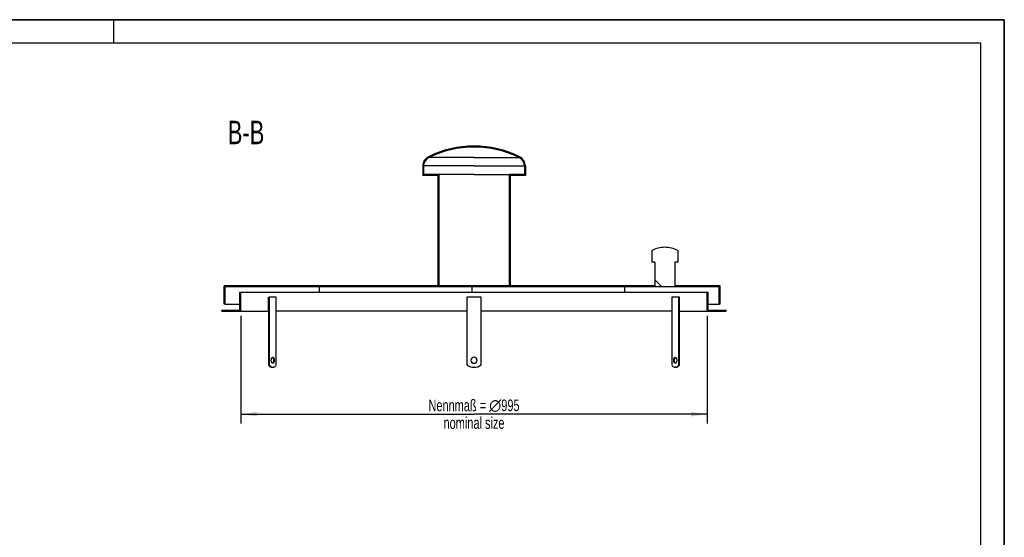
# Model space of a CAD drawing. Header units: millimetres. Extents: x 0 to 4200, y 0 to 2970.
# Tile 2 of 2: x 2100 to 4200, y 1866 to 2970. Entities that reach past the tile are written whole.
import ezdxf

# ---------------------------------------------------------------- set-up
doc = ezdxf.new("R2010")
doc.units = ezdxf.units.MM
doc.header["$LTSCALE"] = 231
doc.layers.get('0').update_dxf_attribs({"linetype": 'CONTINUOUS'})
for name, color, linetype in [('_2D-BEM', 7, 'CONTINUOUS'), ('_ACHSEN', 7, 'CONTINUOUS'), ('_ZEICHNUNGSELEM', 7, 'CONTINUOUS')]:
    doc.layers.add(name, color=color, linetype=linetype)
doc.styles.get("Standard").update_dxf_attribs({"font": 'txt', "width": 0.7})
doc.dimstyles.new('DIMSTYLE_1', dxfattribs={"dimtxt": 25, "dimasz": 35, "dimexe": 2, "dimexo": 1, "dimtad": 1, "dimdec": 1, "dimtxsty": 'Standard', "dimblk": '_FILLED', "dimblk1": '_FILLED', "dimblk2": '_FILLED', "dimcen": 0.09, "dimazin": 2, "dimtp": 0.8, "dimtm": 0.8, "dimtfac": 1, "dimtdec": 1, "dimtofl": 0, "dimtmove": 0, "dimatfit": 3, "dimldrblk": '_FILLED', "dimfxl": 1, "dimtolj": 1, "dimarcsym": 0})

# ---------------------------------------------------------------- blocks, each defined once
blk = doc.blocks.new('_FILLED')
at = {"color": 0, "linetype": 'ByBlock'}
blk.add_solid([(0, 0), (-1, 0.1428571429), (-1, -0.1428571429)], dxfattribs=at)
blk = doc.blocks.new('*D3')
at = {"layer": '_2D-BEM', "color": 2, "linetype": 'Continuous', "transparency": 16777216}
for p, q in [((2571.469978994, 2338.3083299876), (2571.469978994, 2108.3181141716)), ((3566.469978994, 2338.3083299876), (3566.469978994, 2108.3181141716)), ((2571.469978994, 2128.3181141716), (3068.969978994, 2128.3181141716)), ((3566.469978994, 2128.3181141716), (3068.969978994, 2128.3181141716))]:
    blk.add_line(p, q, dxfattribs=at)
at = {"layer": '_2D-BEM', "color": 2, "linetype": 'Continuous', "transparency": 16777216, "xscale": 35, "yscale": 35, "zscale": 35, "rotation": 180}
blk.add_blockref('_FILLED', (2571.469978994, 2128.3181141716), dxfattribs=at)
at = {"layer": '_2D-BEM', "color": 2, "linetype": 'Continuous', "transparency": 16777216, "xscale": 35, "yscale": 35, "zscale": 35}
blk.add_blockref('_FILLED', (3566.469978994, 2128.3181141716), dxfattribs=at)
at = {"layer": '_2D-BEM', "color": 2, "linetype": 'Continuous', "transparency": 16777216, "insert": (3068.969978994, 2159.5681141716), "char_height": 25, "width": 419.1071428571, "attachment_point": 2, "line_spacing_factor": 0.9}
blk.add_mtext('Nennmaß = \\fgdt;{\\W1.0;{\\fgdt;n}}\\ftxt;995\\Pnominal size', dxfattribs=at)

msp = doc.modelspace()

# ---------------------------------------------------------------- hatches: boundary and pattern name
at = {"linetype": 'Continuous'}
h = msp.add_hatch(dxfattribs=at)
h.set_pattern_fill('ANSI31', color=2, angle=90, style=0, pattern_type=2)
h.set_pattern_definition([(135, (3068.969978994, 2348.3083299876), (-56.5666760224, -56.5666760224), [])])
edge = h.paths.add_edge_path()
edge.add_line((2569.469978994, 2388.3083299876), (2571.469978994, 2388.3083299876))
edge.add_line((2571.469978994, 2348.3083299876), (2571.469978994, 2388.3083299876))
edge.add_line((2531.469978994, 2348.3083299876), (2571.469978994, 2348.3083299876))
edge.add_line((2531.469978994, 2348.3083299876), (2531.469978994, 2350.3083299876))
edge.add_line((2531.469978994, 2350.3083299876), (2569.469978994, 2350.3083299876))
edge.add_line((2569.469978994, 2350.3083299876), (2569.469978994, 2388.3083299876))
edge = h.paths.add_edge_path()
edge.add_line((3566.469978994, 2388.3083299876), (3568.469978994, 2388.3083299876))
edge.add_line((3568.469978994, 2350.3083299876), (3568.469978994, 2388.3083299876))
edge.add_line((3568.469978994, 2350.3083299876), (3606.469978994, 2350.3083299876))
edge.add_line((3606.469978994, 2348.3083299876), (3606.469978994, 2350.3083299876))
edge.add_line((3566.469978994, 2348.3083299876), (3606.469978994, 2348.3083299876))
edge.add_line((3566.469978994, 2348.3083299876), (3566.469978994, 2388.3083299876))
edge = h.paths.add_edge_path()
edge.add_line((3593.969978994, 2363.3083299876), (3591.969978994, 2363.3083299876))
edge.add_line((3591.969978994, 2363.3083299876), (3591.969978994, 2400.3083299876))
edge.add_line((3591.969978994, 2400.3083299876), (2537.969978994, 2400.3083299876))
edge.add_line((2537.969978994, 2363.3083299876), (2537.969978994, 2400.3083299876))
edge.add_line((2537.969978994, 2363.3083299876), (2535.969978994, 2363.3083299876))
edge.add_line((2535.969978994, 2363.3083299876), (2535.969978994, 2402.3083299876))
edge.add_line((2991.969978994, 2402.3083299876), (2535.969978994, 2402.3083299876))
edge.add_line((2991.969978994, 2637.8833989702), (2991.969978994, 2402.3083299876))
edge.add_line((2991.969978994, 2637.8833989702), (2959.469978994, 2637.8833989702))
edge.add_line((2959.469978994, 2657.8833989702), (2959.469978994, 2637.8833989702))
edge.add_arc((2981.369978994, 2657.8833989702), 21.9, 116.373385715, 180)
edge.add_arc((3068.969978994, 2481.2083299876), 219.1, 90, 116.373385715)
edge.add_arc((3068.969978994, 2481.2083299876), 219.1, 423.626614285, 450, ccw=False)
edge.add_arc((3156.569978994, 2657.8833989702), 21.9, 360, 423.626614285, ccw=False)
edge.add_line((3178.469978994, 2657.8833989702), (3178.469978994, 2637.8833989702))
edge.add_line((3178.469978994, 2637.8833989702), (3145.969978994, 2637.8833989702))
edge.add_line((3145.969978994, 2637.8833989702), (3145.969978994, 2402.3083299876))
edge.add_line((3454.769978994, 2402.3083299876), (3145.969978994, 2402.3083299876))
edge.add_line((3454.769978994, 2452.3083299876), (3454.769978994, 2402.3083299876))
edge.add_line((3454.769978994, 2452.3083299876), (3448.469978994, 2452.3083299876))
edge.add_line((3448.469978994, 2477.3083299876), (3448.469978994, 2452.3083299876))
edge.add_arc((3475.969978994, 2426.8108052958), 57.5, 90, 118.5718781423)
edge.add_arc((3475.969978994, 2426.8108052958), 57.5, 421.42812185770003, 450, ccw=False)
edge.add_line((3503.469978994, 2477.3083299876), (3503.469978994, 2452.3083299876))
edge.add_line((3503.469978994, 2452.3083299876), (3497.169978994, 2452.3083299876))
edge.add_line((3497.169978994, 2452.3083299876), (3497.169978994, 2402.3083299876))
edge.add_line((3593.969978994, 2402.3083299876), (3497.169978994, 2402.3083299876))
edge.add_line((3593.969978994, 2363.3083299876), (3593.969978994, 2402.3083299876))
edge.add_line((3143.969978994, 2402.3083299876), (2993.969978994, 2402.3083299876))
edge.add_line((3143.969978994, 2639.8833989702), (3143.969978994, 2402.3083299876))
edge.add_line((3176.469978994, 2639.8833989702), (3143.969978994, 2639.8833989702))
edge.add_line((3176.469978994, 2657.8833989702), (3176.469978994, 2639.8833989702))
edge.add_arc((3156.569978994, 2657.8833989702), 19.9, 360, 423.626614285, ccw=False)
edge.add_arc((3068.969978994, 2481.2083299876), 217.1, 423.626614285, 450, ccw=False)
edge.add_arc((3068.969978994, 2481.2083299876), 217.1, 90, 116.373385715)
edge.add_arc((2981.369978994, 2657.8833989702), 19.9, 116.373385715, 180)
edge.add_line((2961.469978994, 2657.8833989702), (2961.469978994, 2639.8833989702))
edge.add_line((2993.969978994, 2639.8833989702), (2961.469978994, 2639.8833989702))
edge.add_line((2993.969978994, 2639.8833989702), (2993.969978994, 2402.3083299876))

# ---------------------------------------------------------------- linework, layer by layer
at = {"color": 7, "linetype": 'Continuous'}
for p, q in [((0, 2970), (4200, 2970)), ((4200, 0), (4200, 2970)), ((2959.469978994, 2657.8833989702), (2959.469978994, 2637.8833989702)), ((2961.469978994, 2657.8833989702), (2961.469978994, 2639.8833989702)), ((3176.469978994, 2657.8833989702), (3176.469978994, 2639.8833989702)), ((3178.469978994, 2657.8833989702), (3178.469978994, 2637.8833989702)), ((2991.969978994, 2637.8833989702), (2959.469978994, 2637.8833989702)), ((2993.969978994, 2639.8833989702), (2961.469978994, 2639.8833989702)), ((2991.969978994, 2637.8833989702), (2991.969978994, 2402.3083299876)), ((2993.969978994, 2639.8833989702), (2993.969978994, 2402.3083299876)), ((3068.969978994, 2639.8833989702), (2993.969978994, 2639.8833989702)), ((3068.969978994, 2639.8833989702), (3143.969978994, 2639.8833989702)), ((3176.469978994, 2639.8833989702), (3143.969978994, 2639.8833989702)), ((3143.969978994, 2639.8833989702), (3143.969978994, 2402.3083299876)), ((3178.469978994, 2637.8833989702), (3145.969978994, 2637.8833989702)), ((3145.969978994, 2637.8833989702), (3145.969978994, 2402.3083299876)), ((3448.469978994, 2477.3083299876), (3448.469978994, 2452.3083299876)), ((3503.469978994, 2477.3083299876), (3503.469978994, 2452.3083299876)), ((3454.769978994, 2452.3083299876), (3448.469978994, 2452.3083299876)), ((3454.769978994, 2452.3083299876), (3454.769978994, 2402.3083299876)), ((3503.469978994, 2452.3083299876), (3497.169978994, 2452.3083299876)), ((3497.169978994, 2452.3083299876), (3497.169978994, 2402.3083299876)), ((2535.969978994, 2363.3083299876), (2535.969978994, 2402.3083299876)), ((2991.969978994, 2402.3083299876), (2535.969978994, 2402.3083299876)), ((2537.969978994, 2363.3083299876), (2537.969978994, 2400.3083299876)), ((3591.969978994, 2400.3083299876), (2537.969978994, 2400.3083299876)), ((2739.266066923, 2388.3083299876), (2739.266066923, 2400.3083299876)), ((3143.969978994, 2402.3083299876), (2993.969978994, 2402.3083299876)), ((3064.969978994, 2388.3083299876), (3064.969978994, 2400.3083299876)), ((3454.769978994, 2402.3083299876), (3145.969978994, 2402.3083299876)), ((3390.6738910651, 2388.3083299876), (3390.6738910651, 2400.3083299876)), ((3593.969978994, 2402.3083299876), (3497.169978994, 2402.3083299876)), ((3591.969978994, 2363.3083299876), (3591.969978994, 2400.3083299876)), ((3593.969978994, 2363.3083299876), (3593.969978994, 2402.3083299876)), ((2569.469978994, 2388.3083299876), (2571.469978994, 2388.3083299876)), ((2569.469978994, 2350.3083299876), (2569.469978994, 2388.3083299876)), ((2571.469978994, 2388.3083299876), (3068.969978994, 2388.3083299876)), ((2571.469978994, 2348.3083299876), (2571.469978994, 2388.3083299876)), ((3068.969978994, 2388.3083299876), (3566.469978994, 2388.3083299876)), ((3566.469978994, 2388.3083299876), (3568.469978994, 2388.3083299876)), ((3566.469978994, 2348.3083299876), (3566.469978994, 2388.3083299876)), ((3568.469978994, 2350.3083299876), (3568.469978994, 2388.3083299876)), ((2537.969978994, 2363.3083299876), (2535.969978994, 2363.3083299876)), ((2537.969978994, 2363.3083299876), (2569.469978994, 2363.3083299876)), ((3568.469978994, 2363.3083299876), (3591.969978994, 2363.3083299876)), ((3593.969978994, 2363.3083299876), (3591.969978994, 2363.3083299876)), ((2531.469978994, 2350.3083299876), (2569.469978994, 2350.3083299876)), ((2531.469978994, 2348.3083299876), (2531.469978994, 2350.3083299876)), ((2531.469978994, 2348.3083299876), (2571.469978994, 2348.3083299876)), ((2571.469978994, 2348.3083299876), (2630.8182200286, 2348.3083299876)), ((3507.1217379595, 2348.3083299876), (3566.469978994, 2348.3083299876)), ((3566.469978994, 2348.3083299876), (3606.469978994, 2348.3083299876)), ((3568.469978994, 2350.3083299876), (3606.469978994, 2350.3083299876)), ((3606.469978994, 2348.3083299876), (3606.469978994, 2350.3083299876)), ((2638.1223406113, 2228.3083299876), (2639.8543914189, 2228.3083299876)), ((3499.8176173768, 2228.3083299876), (3498.0855665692, 2228.3083299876))]:
    msp.add_line(p, q, dxfattribs=at)
at = {"color": 3, "linetype": 'Continuous'}
for p, q in [((4200, 2970), (0, 2970)), ((2300, 2970), (2300, 2920)), ((4200, 2970), (4200, 0))]:
    msp.add_line(p, q, dxfattribs=at)
at = {"color": 5, "linetype": 'Continuous'}
for p, q in [((4150, 2920), (50, 2920)), ((4150, 50), (4150, 2920))]:
    msp.add_line(p, q, dxfattribs=at)
at = {"color": 9, "linetype": 'Continuous'}
for p, q in [((3068.969978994, 2675.7121711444), (2972.530019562, 2675.7121711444)), ((3068.969978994, 2675.7121711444), (3165.4099384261, 2675.7121711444)), ((3068.969978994, 2657.8833989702), (2961.469978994, 2657.8833989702)), ((3068.969978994, 2657.8833989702), (3176.469978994, 2657.8833989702))]:
    msp.add_line(p, q, dxfattribs=at)
at = {"color": 7, "linetype": 'Continuous'}
for centre, radius, start, end in [((3068.969978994, 2481.2083299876), 219.1, 90, 116.373385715), ((3068.969978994, 2481.2083299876), 217.1, 90, 116.373385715), ((3068.969978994, 2481.2083299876), 219.1, 63.62661428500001, 90), ((3068.969978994, 2481.2083299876), 217.1, 63.62661428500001, 90), ((2981.369978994, 2657.8833989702), 21.9, 116.373385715, 180), ((2981.369978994, 2657.8833989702), 19.9, 116.373385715, 180), ((3156.569978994, 2657.8833989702), 19.9, 0, 63.62661428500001), ((3156.569978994, 2657.8833989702), 21.9, 0, 63.62661428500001), ((3475.969978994, 2426.8108052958), 57.5, 90, 118.5718781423), ((3475.969978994, 2426.8108052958), 57.5, 61.42812185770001, 90)]:
    msp.add_arc(centre, radius, start, end, dxfattribs=at)
at = {"layer": '_ACHSEN', "color": 7, "linetype": 'Continuous'}
for p, q in [((2630.8182200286, 2378.3083299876), (2632.3543914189, 2378.3083299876)), ((2630.8182200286, 2348.3083299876), (2630.8182200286, 2378.3083299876)), ((2647.3543914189, 2378.3083299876), (2632.3543914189, 2378.3083299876)), ((2632.3543914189, 2378.3083299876), (2632.3543914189, 2233.3083299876)), ((2647.3543914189, 2233.3083299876), (2647.3543914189, 2378.3083299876)), ((3083.969978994, 2378.3083299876), (3053.969978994, 2378.3083299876)), ((3053.969978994, 2378.3083299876), (3053.969978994, 2348.3083299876)), ((3083.969978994, 2348.3083299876), (3083.969978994, 2378.3083299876)), ((3490.5855665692, 2378.3083299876), (3490.5855665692, 2233.3083299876)), ((3505.5855665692, 2378.3083299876), (3490.5855665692, 2378.3083299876)), ((3507.1217379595, 2378.3083299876), (3505.5855665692, 2378.3083299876)), ((3505.5855665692, 2233.3083299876), (3505.5855665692, 2378.3083299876)), ((3507.1217379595, 2348.3083299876), (3507.1217379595, 2378.3083299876)), ((2630.6223406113, 2348.3083299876), (2630.6223406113, 2233.3083299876)), ((3053.969978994, 2348.3083299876), (2647.3543914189, 2348.3083299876)), ((3053.969978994, 2348.3083299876), (3053.969978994, 2233.3083299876)), ((3490.5855665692, 2348.3083299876), (3083.969978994, 2348.3083299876)), ((3083.969978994, 2233.3083299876), (3083.969978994, 2348.3083299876)), ((3507.3176173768, 2233.3083299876), (3507.3176173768, 2348.3083299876)), ((2630.6223406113, 2233.3083299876), (2632.3543914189, 2233.3083299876)), ((3507.3176173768, 2233.3083299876), (3505.5855665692, 2233.3083299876))]:
    msp.add_line(p, q, dxfattribs=at)
for centre, radius, start, end in [((3068.969978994, 2243.3083299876), 6.5, 0, 180), ((3068.969978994, 2253.3083299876), 25, 233.1301023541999, 306.8698976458), ((3068.969978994, 2243.3083299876), 6.5, 180, 360)]:
    msp.add_arc(centre, radius, start, end, dxfattribs=at)
for points, knots in [([(2636.6043914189, 2243.3083299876), (2636.6043914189, 2244.1415680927), (2636.7526528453, 2245.7188832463), (2637.3182615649, 2247.5462574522), (2637.9998648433, 2248.6967306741), (2638.5595954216, 2249.3159513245), (2639.1823803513, 2249.71318147), (2639.6389822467, 2249.8083294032), (2639.8543914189, 2249.8083294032)], [0, 0, 0, 0, 0.3183763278, 0.6015501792, 0.7221100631, 0.8268680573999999, 0.9176931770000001, 1, 1, 1, 1]), ([(2638.9884167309, 2249.5732839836), (2639.367759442, 2249.3635199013), (2640.0795225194, 2248.6402359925), (2640.8006119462, 2247.1760165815), (2641.2673849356, 2245.341571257), (2641.3723406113, 2244.0030317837), (2641.3723406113, 2243.3083299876)], [0, 0, 0, 0, 0.1872652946, 0.4228730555, 0.6998832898, 1, 1, 1, 1]), ([(2639.8543914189, 2249.8083294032), (2640.0698005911, 2249.8083294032), (2640.5264024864, 2249.71318147), (2641.1491874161, 2249.3159513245), (2641.7089179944, 2248.6967306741), (2642.3905212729, 2247.5462574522), (2642.9561299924, 2245.7188832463), (2643.1043914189, 2244.1415680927), (2643.1043914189, 2243.3083299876)], [0, 0, 0, 0, 0.082306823, 0.1731319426, 0.2778899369, 0.3984498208, 0.6816236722, 1, 1, 1, 1]), ([(3494.8355665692, 2243.3083299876), (3494.8355665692, 2244.1415680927), (3494.9838279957, 2245.7188832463), (3495.5494367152, 2247.5462574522), (3496.2310399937, 2248.6967306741), (3496.790770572, 2249.3159513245), (3497.4135555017, 2249.71318147), (3497.870157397, 2249.8083294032), (3498.0855665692, 2249.8083294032)], [0, 0, 0, 0, 0.3183763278, 0.6015501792, 0.7221100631, 0.8268680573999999, 0.9176931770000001, 1, 1, 1, 1]), ([(3496.5676173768, 2243.3083299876), (3496.5676173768, 2244.0030317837), (3496.6725730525, 2245.341571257), (3497.1393460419, 2247.1760165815), (3497.8604354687, 2248.6402359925), (3498.5721985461, 2249.3635199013), (3498.9515412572, 2249.5732839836)], [0, 0, 0, 0, 0.3001167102, 0.5771269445, 0.8127347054, 1, 1, 1, 1]), ([(3498.0855665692, 2249.8083294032), (3498.3009757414, 2249.8083294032), (3498.7575776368, 2249.71318147), (3499.3803625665, 2249.3159513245), (3499.9400931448, 2248.6967306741), (3500.6216964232, 2247.5462574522), (3501.1873051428, 2245.7188832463), (3501.3355665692, 2244.1415680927), (3501.3355665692, 2243.3083299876)], [0, 0, 0, 0, 0.082306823, 0.1731319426, 0.2778899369, 0.3984498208, 0.6816236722, 1, 1, 1, 1]), ([(2630.6223406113, 2233.3083299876), (2631.1281790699, 2232.5495722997), (2632.1886197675, 2231.1820816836), (2634.0445982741, 2229.5604186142), (2636.037071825, 2228.5442399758), (2637.4462960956, 2228.3083306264), (2638.1223406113, 2228.3083306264)], [0, 0, 0, 0, 0.2921283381, 0.5512809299, 0.7834314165, 1, 1, 1, 1]), ([(2632.3543914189, 2233.3083299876), (2632.8602298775, 2232.5495722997), (2633.920670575, 2231.1820816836), (2635.7766490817, 2229.5604186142), (2637.7691226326, 2228.5442399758), (2639.1783469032, 2228.3083306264), (2639.8543914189, 2228.3083306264)], [0, 0, 0, 0, 0.2921283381, 0.5512809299, 0.7834314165, 1, 1, 1, 1]), ([(2639.8543914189, 2236.808330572), (2639.6389822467, 2236.808330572), (2639.1823803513, 2236.9034785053), (2638.5595954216, 2237.3007086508), (2637.9998648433, 2237.9199293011), (2637.3182615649, 2239.070402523), (2636.7526528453, 2240.8977767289), (2636.6043914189, 2242.4750918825), (2636.6043914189, 2243.3083299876)], [0, 0, 0, 0, 0.082306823, 0.1731319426, 0.2778899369, 0.3984498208, 0.6816236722, 1, 1, 1, 1]), ([(2641.3723406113, 2243.3083299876), (2641.3723406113, 2242.6136281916), (2641.2673849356, 2241.2750887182), (2640.8006119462, 2239.4406433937), (2640.0795225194, 2237.9764239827), (2639.367759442, 2237.2531400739), (2638.9884167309, 2237.0433759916)], [0, 0, 0, 0, 0.3001167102, 0.5771269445, 0.8127347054, 1, 1, 1, 1]), ([(2643.1043914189, 2243.3083299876), (2643.1043914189, 2242.4750918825), (2642.9561299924, 2240.8977767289), (2642.3905212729, 2239.070402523), (2641.7089179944, 2237.9199293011), (2641.1491874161, 2237.3007086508), (2640.5264024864, 2236.9034785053), (2640.0698005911, 2236.808330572), (2639.8543914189, 2236.808330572)], [0, 0, 0, 0, 0.3183763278, 0.6015501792, 0.7221100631, 0.8268680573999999, 0.9176931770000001, 1, 1, 1, 1]), ([(2639.8543914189, 2228.3083306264), (2640.5304359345, 2228.3083306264), (2641.9396602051, 2228.5442399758), (2643.9321337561, 2229.5604186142), (2645.7881122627, 2231.1820816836), (2646.8485529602, 2232.5495722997), (2647.3543914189, 2233.3083299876)], [0, 0, 0, 0, 0.2165685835, 0.4487190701, 0.7078716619, 1, 1, 1, 1]), ([(3490.5855665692, 2233.3083299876), (3491.0914050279, 2232.5495722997), (3492.1518457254, 2231.1820816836), (3494.007824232, 2229.5604186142), (3496.000297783, 2228.5442399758), (3497.4095220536, 2228.3083306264), (3498.0855665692, 2228.3083306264)], [0, 0, 0, 0, 0.2921283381, 0.5512809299, 0.7834314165, 1, 1, 1, 1]), ([(3498.0855665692, 2236.808330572), (3497.870157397, 2236.808330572), (3497.4135555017, 2236.9034785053), (3496.790770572, 2237.3007086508), (3496.2310399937, 2237.9199293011), (3495.5494367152, 2239.070402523), (3494.9838279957, 2240.8977767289), (3494.8355665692, 2242.4750918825), (3494.8355665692, 2243.3083299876)], [0, 0, 0, 0, 0.082306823, 0.1731319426, 0.2778899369, 0.3984498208, 0.6816236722, 1, 1, 1, 1]), ([(3498.9515412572, 2237.0433759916), (3498.5721985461, 2237.2531400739), (3497.8604354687, 2237.9764239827), (3497.1393460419, 2239.4406433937), (3496.6725730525, 2241.2750887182), (3496.5676173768, 2242.6136281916), (3496.5676173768, 2243.3083299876)], [0, 0, 0, 0, 0.1872652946, 0.4228730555, 0.6998832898, 1, 1, 1, 1]), ([(3501.3355665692, 2243.3083299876), (3501.3355665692, 2242.4750918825), (3501.1873051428, 2240.8977767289), (3500.6216964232, 2239.070402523), (3499.9400931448, 2237.9199293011), (3499.3803625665, 2237.3007086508), (3498.7575776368, 2236.9034785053), (3498.3009757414, 2236.808330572), (3498.0855665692, 2236.808330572)], [0, 0, 0, 0, 0.3183763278, 0.6015501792, 0.7221100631, 0.8268680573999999, 0.9176931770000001, 1, 1, 1, 1]), ([(3498.0855665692, 2228.3083306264), (3498.7616110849, 2228.3083306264), (3500.1708353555, 2228.5442399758), (3502.1633089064, 2229.5604186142), (3504.0192874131, 2231.1820816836), (3505.0797281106, 2232.5495722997), (3505.5855665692, 2233.3083299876)], [0, 0, 0, 0, 0.2165685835, 0.4487190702, 0.7078716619, 1, 1, 1, 1]), ([(3499.8176173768, 2228.3083306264), (3500.4936618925, 2228.3083306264), (3501.9028861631, 2228.5442399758), (3503.895359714, 2229.5604186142), (3505.7513382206, 2231.1820816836), (3506.8117789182, 2232.5495722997), (3507.3176173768, 2233.3083299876)], [0, 0, 0, 0, 0.2165685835, 0.4487190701, 0.7078716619, 1, 1, 1, 1])]:
    msp.add_open_spline(points, degree=3, knots=knots, dxfattribs=at)

# ---------------------------------------------------------------- texts
at = {"layer": '_ZEICHNUNGSELEM', "color": 2, "linetype": 'Continuous', "insert": (2621.7751137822, 2754.3864992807), "char_height": 50, "width": 171.4285714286, "attachment_point": 3, "line_spacing_factor": 0.9}
msp.add_mtext('B-B', dxfattribs=at)

# ---------------------------------------------------------------- dimensions: what is measured, and where the dimension line sits
at = {"layer": '_2D-BEM', "color": 2, "linetype": 'Continuous'}
dim = msp.add_linear_dim(base=(3566.469978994, 2128.3181141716), p1=(2571.469978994, 2339.3083299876), p2=(3566.469978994, 2339.3083299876), text='Nennmaß = %%c<>\\Pnominal size', dimstyle='DIMSTYLE_1', dxfattribs=at)
dim.commit()
dim.dimension.update_dxf_attribs({"geometry": '*D3', "text_midpoint": (3068.969978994, 2128.3181141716), "dimtype": 160})

doc.saveas('drawing.dxf')
